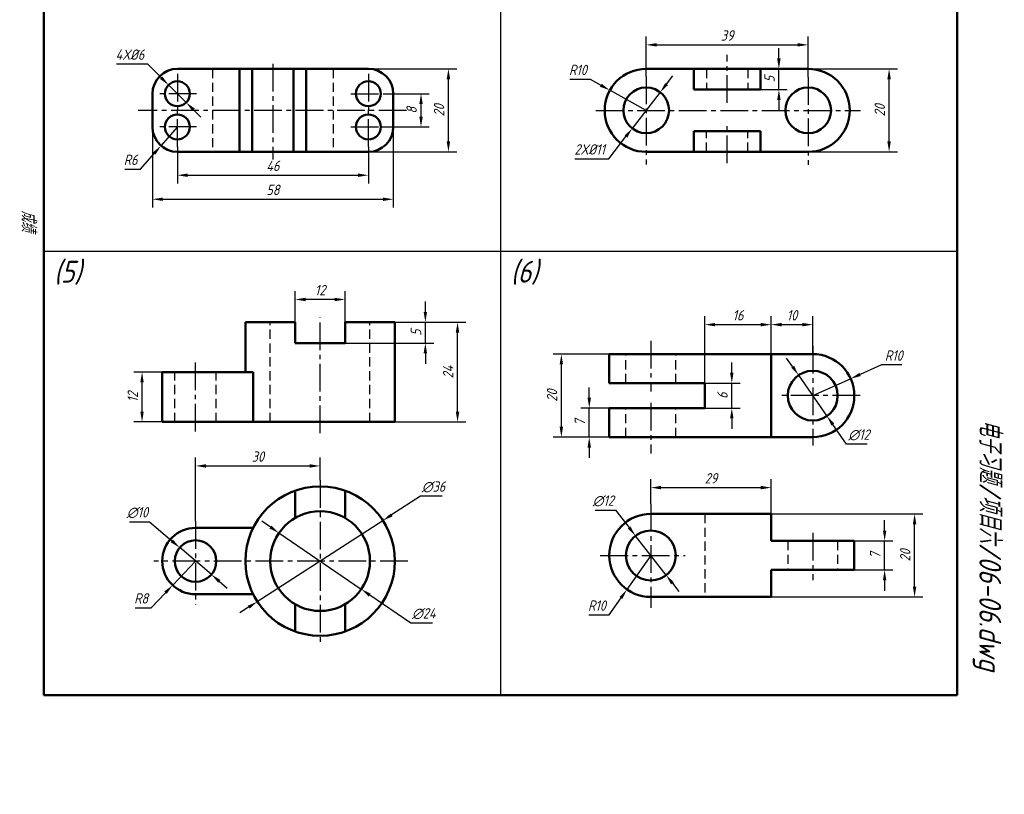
# Model space of a CAD drawing. Header units: millimetres. Extents: x 104 to 341, y -31 to 323.
# Tile 1 of 2: x 104 to 341, y -31 to 156. Entities that reach past the tile are written whole.
import ezdxf

# ---------------------------------------------------------------- set-up
doc = ezdxf.new("R2010")
doc.units = ezdxf.units.MM
doc.header["$LTSCALE"] = 0.7
doc.linetypes.add('CENTER2', pattern=[28.575, 19.05, -3.175, 3.175, -3.175])
doc.linetypes.add('DASHED2', pattern=[9.525, 6.35, -3.175])
for name, color, linetype, lineweight in [('文字层', 227, 'Continuous', 20), ('点画线层', 3, 'CENTER2', 25), ('答案层', 1, 'Continuous', 25), ('粗实线层', 7, 'Continuous', 50), ('虚线层', 2, 'DASHED2', 25)]:
    doc.layers.add(name, color=color, linetype=linetype, lineweight=lineweight)
doc.layers.add('细实线层', color=7, linetype='Continuous')
doc.styles.add('工程字体（斜）', font='gbeitc.shx', dxfattribs={"bigfont": 'gbcbig.shx'})
doc.styles.add('工程斜体', font='gbeitc.shx', dxfattribs={"bigfont": 'gbcbig.shx'})
doc.dimstyles.new('直径加引线', dxfattribs={"dimtxt": 2.5, "dimasz": 2.5, "dimexe": 2, "dimexo": 0, "dimgap": 1, "dimtad": 1, "dimtoh": 1, "dimdsep": 46, "dimtxsty": '工程字体（斜）', "dimcen": 0, "dimadec": 0, "dimazin": 0, "dimtfac": 1, "dimtmove": 1, "dimatfit": 3, "dimfxl": 0, "dimarcsym": 0})

# ---------------------------------------------------------------- blocks, each defined once
blk = doc.blocks.new('*D49')
at = {"layer": 'Defpoints', "color": 0}
for p in [(192.33, 137.94), (200.86, 137.94), (191.19, 129.94)]:
    blk.add_point(p, dxfattribs=at)
at = {"layer": '答案层', "color": 0, "lineweight": -2}
for p, q in [((192.33, 137.94), (202.86, 137.94)), ((200.86, 132.44), (200.86, 135.44)), ((191.19, 129.94), (202.86, 129.94))]:
    blk.add_line(p, q, dxfattribs=at)
at = {"layer": '答案层', "color": 0}
for points in [[(200.45, 135.44), (201.28, 135.44), (200.86, 137.94)], [(200.45, 132.44), (201.28, 132.44), (200.86, 129.94)]]:
    blk.add_solid(points, dxfattribs=at)
at = {"layer": '答案层', "color": 0, "insert": (198.61, 133.94), "char_height": 2.5, "attachment_point": 5, "rotation": 90, "style": '工程字体（斜）'}
blk.add_mtext('8', dxfattribs=at)
blk = doc.blocks.new('*D50')
at = {"layer": 'Defpoints', "color": 0}
for p in [(188.19, 143.94), (207.46, 143.94), (188.19, 123.94)]:
    blk.add_point(p, dxfattribs=at)
at = {"layer": '答案层', "color": 0, "lineweight": -2}
for p, q in [((188.19, 143.94), (209.46, 143.94)), ((207.46, 126.44), (207.46, 141.44)), ((188.19, 123.94), (209.46, 123.94))]:
    blk.add_line(p, q, dxfattribs=at)
at = {"layer": '答案层', "color": 0}
for points in [[(207.04, 141.44), (207.88, 141.44), (207.46, 143.94)], [(207.04, 126.44), (207.88, 126.44), (207.46, 123.94)]]:
    blk.add_solid(points, dxfattribs=at)
at = {"layer": '答案层', "color": 0, "insert": (205.21, 133.94), "char_height": 2.5, "attachment_point": 5, "rotation": 90, "style": '工程字体（斜）'}
blk.add_mtext('20', dxfattribs=at)
blk = doc.blocks.new('*D53')
at = {"layer": 'Defpoints', "color": 0}
for p in [(142.19, 125.17), (188.19, 125.17), (188.19, 118.32)]:
    blk.add_point(p, dxfattribs=at)
at = {"layer": '答案层', "color": 0, "lineweight": -2}
for p, q in [((142.19, 125.17), (142.19, 116.32)), ((188.19, 125.17), (188.19, 116.32)), ((144.69, 118.32), (185.69, 118.32))]:
    blk.add_line(p, q, dxfattribs=at)
at = {"layer": '答案层', "color": 0}
for points in [[(144.69, 118.73), (144.69, 117.9), (142.19, 118.32)], [(185.69, 118.73), (185.69, 117.9), (188.19, 118.32)]]:
    blk.add_solid(points, dxfattribs=at)
at = {"layer": '答案层', "color": 0, "insert": (165.19, 120.57), "char_height": 2.5, "attachment_point": 5, "style": '工程字体（斜）'}
blk.add_mtext('46', dxfattribs=at)
blk = doc.blocks.new('*D54')
at = {"layer": 'Defpoints', "color": 0}
for p in [(136.19, 129.94), (194.19, 129.94), (194.19, 112.53)]:
    blk.add_point(p, dxfattribs=at)
at = {"layer": '答案层', "color": 0, "lineweight": -2}
for p, q in [((136.19, 129.94), (136.19, 110.53)), ((194.19, 129.94), (194.19, 110.53)), ((138.69, 112.53), (191.69, 112.53))]:
    blk.add_line(p, q, dxfattribs=at)
at = {"layer": '答案层', "color": 0}
for points in [[(138.69, 112.94), (138.69, 112.11), (136.19, 112.53)], [(191.69, 112.94), (191.69, 112.11), (194.19, 112.53)]]:
    blk.add_solid(points, dxfattribs=at)
at = {"layer": '答案层', "color": 0, "insert": (165.19, 114.78), "char_height": 2.5, "attachment_point": 5, "style": '工程字体（斜）'}
blk.add_mtext('58', dxfattribs=at)
blk = doc.blocks.new('*D55')
at = {"layer": 'Defpoints', "color": 0}
for p in [(140.06, 140.05), (144.32, 135.83)]:
    blk.add_point(p, dxfattribs=at)
at = {"layer": '答案层', "color": 0, "lineweight": -2}
for p, q in [((127.55, 145.1), (134.96, 145.1)), ((134.96, 145.1), (138.28, 141.81)), ((144.32, 135.83), (140.06, 140.05)), ((146.1, 134.07), (147.87, 132.31))]:
    blk.add_line(p, q, dxfattribs=at)
at = {"layer": '答案层', "color": 0}
for points in [[(138.58, 142.11), (137.99, 141.51), (140.06, 140.05)], [(146.39, 134.36), (145.8, 133.77), (144.32, 135.83)]]:
    blk.add_solid(points, dxfattribs=at)
at = {"layer": '答案层', "color": 0, "insert": (130.76, 147.35), "char_height": 2.5, "attachment_point": 5, "style": '工程字体（斜）'}
blk.add_mtext('4X%%c6', dxfattribs=at)
blk = doc.blocks.new('*D56')
at = {"layer": 'Defpoints', "color": 0}
for p in [(142.19, 129.94), (138.24, 125.42)]:
    blk.add_point(p, dxfattribs=at)
at = {"layer": '答案层', "color": 0, "lineweight": -2}
for p, q in [((142.19, 129.94), (138.24, 125.42)), ((133.31, 119.77), (136.6, 123.54)), ((129.55, 119.77), (133.31, 119.77))]:
    blk.add_line(p, q, dxfattribs=at)
at = {"layer": '答案层', "color": 0}
blk.add_solid([(136.28, 123.81), (136.91, 123.26), (138.24, 125.42)], dxfattribs=at)
at = {"layer": '答案层', "color": 0, "insert": (130.93, 122.02), "char_height": 2.5, "attachment_point": 5, "style": '工程字体（斜）'}
blk.add_mtext('R6', dxfattribs=at)
blk = doc.blocks.new('*D60')
at = {"layer": 'Defpoints', "color": 0}
for p in [(294.09, 143.94), (313.58, 143.94), (294.09, 123.94)]:
    blk.add_point(p, dxfattribs=at)
at = {"layer": '答案层', "color": 0, "lineweight": -2}
for p, q in [((294.09, 143.94), (315.58, 143.94)), ((313.58, 126.44), (313.58, 141.44)), ((294.09, 123.94), (315.58, 123.94))]:
    blk.add_line(p, q, dxfattribs=at)
at = {"layer": '答案层', "color": 0}
for points in [[(313.16, 141.44), (313.99, 141.44), (313.58, 143.94)], [(313.16, 126.44), (313.99, 126.44), (313.58, 123.94)]]:
    blk.add_solid(points, dxfattribs=at)
at = {"layer": '答案层', "color": 0, "insert": (311.33, 133.94), "char_height": 2.5, "attachment_point": 5, "rotation": 90, "style": '工程字体（斜）'}
blk.add_mtext('20', dxfattribs=at)
blk = doc.blocks.new('*D61')
at = {"layer": 'Defpoints', "color": 0}
for p in [(282.59, 143.94), (287.04, 143.94), (282.59, 138.94)]:
    blk.add_point(p, dxfattribs=at)
at = {"layer": '答案层', "color": 0, "lineweight": -2}
for p, q in [((287.04, 146.44), (287.04, 148.94)), ((282.59, 143.94), (289.04, 143.94)), ((287.04, 138.94), (287.04, 143.94)), ((282.59, 138.94), (289.04, 138.94)), ((287.04, 136.44), (287.04, 133.94))]:
    blk.add_line(p, q, dxfattribs=at)
at = {"layer": '答案层', "color": 0}
for points in [[(286.62, 146.44), (287.46, 146.44), (287.04, 143.94)], [(286.62, 136.44), (287.46, 136.44), (287.04, 138.94)]]:
    blk.add_solid(points, dxfattribs=at)
at = {"layer": '答案层', "color": 0, "insert": (284.79, 141.44), "char_height": 2.5, "attachment_point": 5, "rotation": 90, "style": '工程字体（斜）'}
blk.add_mtext('5', dxfattribs=at)
blk = doc.blocks.new('*D62')
at = {"layer": 'Defpoints', "color": 0}
for p in [(294.09, 149.71), (255.09, 145.91), (294.09, 145.75)]:
    blk.add_point(p, dxfattribs=at)
at = {"layer": '答案层', "color": 0, "lineweight": -2}
for p, q in [((255.09, 145.91), (255.09, 151.71)), ((257.59, 149.71), (291.59, 149.71)), ((294.09, 145.75), (294.09, 151.71))]:
    blk.add_line(p, q, dxfattribs=at)
at = {"layer": '答案层', "color": 0}
for points in [[(257.59, 150.13), (257.59, 149.3), (255.09, 149.71)], [(291.59, 150.13), (291.59, 149.3), (294.09, 149.71)]]:
    blk.add_solid(points, dxfattribs=at)
at = {"layer": '答案层', "color": 0, "insert": (274.59, 151.96), "char_height": 2.5, "attachment_point": 5, "style": '工程字体（斜）'}
blk.add_mtext('39', dxfattribs=at)
blk = doc.blocks.new('*D64')
at = {"layer": 'Defpoints', "color": 0}
for p in [(246.34, 138.77), (255.09, 133.94)]:
    blk.add_point(p, dxfattribs=at)
at = {"layer": '答案层', "color": 0, "lineweight": -2}
for p, q in [((236.71, 141.41), (241.57, 141.41)), ((241.57, 141.41), (244.15, 139.98)), ((255.09, 133.94), (246.34, 138.77))]:
    blk.add_line(p, q, dxfattribs=at)
at = {"layer": '答案层', "color": 0}
blk.add_solid([(244.36, 140.35), (243.95, 139.62), (246.34, 138.77)], dxfattribs=at)
at = {"layer": '答案层', "color": 0, "insert": (238.64, 143.66), "char_height": 2.5, "attachment_point": 5, "style": '工程字体（斜）'}
blk.add_mtext('R10', dxfattribs=at)
blk = doc.blocks.new('*D65')
at = {"layer": 'Defpoints', "color": 0}
for p in [(258.46, 138.29), (251.73, 129.59)]:
    blk.add_point(p, dxfattribs=at)
at = {"layer": '答案层', "color": 0, "lineweight": -2}
for p, q in [((259.99, 140.26), (261.52, 142.24)), ((258.46, 138.29), (251.73, 129.59)), ((246.07, 122.28), (250.19, 127.61)), ((237.88, 122.28), (246.07, 122.28))]:
    blk.add_line(p, q, dxfattribs=at)
at = {"layer": '答案层', "color": 0}
for points in [[(259.66, 140.52), (260.32, 140.01), (258.46, 138.29)], [(249.87, 127.87), (250.52, 127.36), (251.73, 129.59)]]:
    blk.add_solid(points, dxfattribs=at)
at = {"layer": '答案层', "color": 0, "insert": (241.47, 124.53), "char_height": 2.5, "attachment_point": 5, "style": '工程字体（斜）'}
blk.add_mtext('2X%%c11', dxfattribs=at)
blk = doc.blocks.new('*D67')
at = {"layer": 'Defpoints', "color": 0}
for p in [(194.57, 82.91), (209.66, 82.91), (194.57, 58.91)]:
    blk.add_point(p, dxfattribs=at)
at = {"layer": '答案层', "color": 0, "lineweight": -2}
for p, q in [((194.57, 82.91), (211.66, 82.91)), ((209.66, 61.41), (209.66, 80.41)), ((194.57, 58.91), (211.66, 58.91))]:
    blk.add_line(p, q, dxfattribs=at)
at = {"layer": '答案层', "color": 0}
for points in [[(209.24, 80.41), (210.08, 80.41), (209.66, 82.91)], [(209.24, 61.41), (210.08, 61.41), (209.66, 58.91)]]:
    blk.add_solid(points, dxfattribs=at)
at = {"layer": '答案层', "color": 0, "insert": (207.41, 70.91), "char_height": 2.5, "attachment_point": 5, "rotation": 90, "style": '工程字体（斜）'}
blk.add_mtext('24', dxfattribs=at)
blk = doc.blocks.new('*D68')
at = {"layer": 'Defpoints', "color": 0}
for p in [(133.69, 70.91), (138.57, 70.91), (138.57, 58.91)]:
    blk.add_point(p, dxfattribs=at)
at = {"layer": '答案层', "color": 0, "lineweight": -2}
for p, q in [((138.57, 70.91), (131.69, 70.91)), ((133.69, 61.41), (133.69, 68.41)), ((138.57, 58.91), (131.69, 58.91))]:
    blk.add_line(p, q, dxfattribs=at)
at = {"layer": '答案层', "color": 0}
for points in [[(133.27, 68.41), (134.1, 68.41), (133.69, 70.91)], [(133.27, 61.41), (134.1, 61.41), (133.69, 58.91)]]:
    blk.add_solid(points, dxfattribs=at)
at = {"layer": '答案层', "color": 0, "insert": (131.44, 64.91), "char_height": 2.5, "attachment_point": 5, "rotation": 90, "style": '工程字体（斜）'}
blk.add_mtext('12', dxfattribs=at)
blk = doc.blocks.new('*D69')
at = {"layer": 'Defpoints', "color": 0}
for p in [(182.57, 82.91), (201.91, 82.91), (182.57, 77.91)]:
    blk.add_point(p, dxfattribs=at)
at = {"layer": '答案层', "color": 0, "lineweight": -2}
for p, q in [((201.91, 85.41), (201.91, 87.91)), ((182.57, 82.91), (203.91, 82.91)), ((201.91, 77.91), (201.91, 82.91)), ((182.57, 77.91), (203.91, 77.91)), ((201.91, 75.41), (201.91, 72.91))]:
    blk.add_line(p, q, dxfattribs=at)
at = {"layer": '答案层', "color": 0}
for points in [[(201.49, 85.41), (202.32, 85.41), (201.91, 82.91)], [(201.49, 75.41), (202.32, 75.41), (201.91, 77.91)]]:
    blk.add_solid(points, dxfattribs=at)
at = {"layer": '答案层', "color": 0, "insert": (199.66, 80.41), "char_height": 2.5, "attachment_point": 5, "rotation": 90, "style": '工程字体（斜）'}
blk.add_mtext('5', dxfattribs=at)
blk = doc.blocks.new('*D70')
at = {"layer": 'Defpoints', "color": 0}
for p in [(170.57, 88.4), (170.57, 82.91), (182.57, 82.91)]:
    blk.add_point(p, dxfattribs=at)
at = {"layer": '答案层', "color": 0, "lineweight": -2}
for p, q in [((170.57, 82.91), (170.57, 90.4)), ((182.57, 82.91), (182.57, 90.4)), ((180.07, 88.4), (173.07, 88.4))]:
    blk.add_line(p, q, dxfattribs=at)
at = {"layer": '答案层', "color": 0}
for points in [[(173.07, 88.81), (173.07, 87.98), (170.57, 88.4)], [(180.07, 88.81), (180.07, 87.98), (182.57, 88.4)]]:
    blk.add_solid(points, dxfattribs=at)
at = {"layer": '答案层', "color": 0, "insert": (176.57, 90.65), "char_height": 2.5, "attachment_point": 5, "style": '工程字体（斜）'}
blk.add_mtext('12', dxfattribs=at)
blk = doc.blocks.new('*D71')
at = {"layer": 'Defpoints', "color": 0}
for p in [(176.57, 48.31), (176.57, 44.89), (146.57, 35.01)]:
    blk.add_point(p, dxfattribs=at)
at = {"layer": '答案层', "color": 0, "lineweight": -2}
for p, q in [((146.57, 35.01), (146.57, 50.31)), ((176.57, 44.89), (176.57, 50.31)), ((149.07, 48.31), (174.07, 48.31))]:
    blk.add_line(p, q, dxfattribs=at)
at = {"layer": '答案层', "color": 0}
for points in [[(149.07, 48.73), (149.07, 47.9), (146.57, 48.31)], [(174.07, 48.73), (174.07, 47.9), (176.57, 48.31)]]:
    blk.add_solid(points, dxfattribs=at)
at = {"layer": '答案层', "color": 0, "insert": (161.57, 50.56), "char_height": 2.5, "attachment_point": 5, "style": '工程字体（斜）'}
blk.add_mtext('30', dxfattribs=at)
blk = doc.blocks.new('*D72')
at = {"layer": 'Defpoints', "color": 0}
for p in [(146.57, 25.4), (141.06, 19.6)]:
    blk.add_point(p, dxfattribs=at)
at = {"layer": '答案层', "color": 0, "lineweight": -2}
for p, q in [((146.57, 25.4), (141.06, 19.6)), ((135.89, 14.17), (139.33, 17.79)), ((132.02, 14.17), (135.89, 14.17))]:
    blk.add_line(p, q, dxfattribs=at)
at = {"layer": '答案层', "color": 0}
blk.add_solid([(139.03, 18.08), (139.63, 17.5), (141.06, 19.6)], dxfattribs=at)
at = {"layer": '答案层', "color": 0, "insert": (133.46, 16.42), "char_height": 2.5, "attachment_point": 5, "style": '工程字体（斜）'}
blk.add_mtext('R8', dxfattribs=at)
blk = doc.blocks.new('*D73')
at = {"layer": 'Defpoints', "color": 0}
for p in [(142.76, 28.64), (150.38, 22.16)]:
    blk.add_point(p, dxfattribs=at)
at = {"layer": '答案层', "color": 0, "lineweight": -2}
for p, q in [((130.64, 34.82), (135.49, 34.82)), ((135.49, 34.82), (140.86, 30.26)), ((150.38, 22.16), (142.76, 28.64)), ((152.28, 20.54), (154.18, 18.92))]:
    blk.add_line(p, q, dxfattribs=at)
at = {"layer": '答案层', "color": 0}
for points in [[(141.13, 30.58), (140.59, 29.94), (142.76, 28.64)], [(152.55, 20.86), (152.01, 20.22), (150.38, 22.16)]]:
    blk.add_solid(points, dxfattribs=at)
at = {"layer": '答案层', "color": 0, "insert": (132.57, 37.07), "char_height": 2.5, "attachment_point": 5, "style": '工程字体（斜）'}
blk.add_mtext('∅10', dxfattribs=at)
blk = doc.blocks.new('*D74')
at = {"layer": 'Defpoints', "color": 0}
for p in [(191.69, 35.16), (161.44, 15.64)]:
    blk.add_point(p, dxfattribs=at)
at = {"layer": '答案层', "color": 0, "lineweight": -2}
for p, q in [((200.76, 41.01), (193.79, 36.52)), ((205.97, 41.01), (200.76, 41.01)), ((161.44, 15.64), (191.69, 35.16)), ((159.34, 14.28), (157.24, 12.93))]:
    blk.add_line(p, q, dxfattribs=at)
at = {"layer": '答案层', "color": 0}
for points in [[(193.56, 36.87), (194.02, 36.17), (191.69, 35.16)], [(159.12, 14.63), (159.57, 13.93), (161.44, 15.64)]]:
    blk.add_solid(points, dxfattribs=at)
at = {"layer": '答案层', "color": 0, "insert": (203.87, 43.26), "char_height": 2.5, "attachment_point": 5, "style": '工程字体（斜）'}
blk.add_mtext('∅36', dxfattribs=at)
blk = doc.blocks.new('*D75')
at = {"layer": 'Defpoints', "color": 0}
for p in [(166.66, 32.17), (186.47, 18.63)]:
    blk.add_point(p, dxfattribs=at)
at = {"layer": '答案层', "color": 0, "lineweight": -2}
for p, q in [((164.6, 33.58), (162.53, 34.99)), ((166.66, 32.17), (186.47, 18.63)), ((198.38, 10.49), (188.54, 17.22)), ((203.66, 10.49), (198.38, 10.49))]:
    blk.add_line(p, q, dxfattribs=at)
at = {"layer": '答案层', "color": 0}
for points in [[(164.83, 33.93), (164.36, 33.24), (166.66, 32.17)], [(188.77, 17.56), (188.3, 16.87), (186.47, 18.63)]]:
    blk.add_solid(points, dxfattribs=at)
at = {"layer": '答案层', "color": 0, "insert": (201.52, 12.74), "char_height": 2.5, "attachment_point": 5, "style": '工程字体（斜）'}
blk.add_mtext('∅24', dxfattribs=at)
blk = doc.blocks.new('*D76')
at = {"layer": 'Defpoints', "color": 0}
for p in [(285.19, 43.09), (256.19, 39.2), (285.19, 36.76)]:
    blk.add_point(p, dxfattribs=at)
at = {"layer": '答案层', "color": 0, "lineweight": -2}
for p, q in [((256.19, 39.2), (256.19, 45.09)), ((285.19, 36.76), (285.19, 45.09)), ((258.69, 43.09), (282.69, 43.09))]:
    blk.add_line(p, q, dxfattribs=at)
at = {"layer": '答案层', "color": 0}
for points in [[(258.69, 43.51), (258.69, 42.68), (256.19, 43.09)], [(282.69, 43.51), (282.69, 42.68), (285.19, 43.09)]]:
    blk.add_solid(points, dxfattribs=at)
at = {"layer": '答案层', "color": 0, "insert": (270.69, 45.34), "char_height": 2.5, "attachment_point": 5, "style": '工程字体（斜）'}
blk.add_mtext('29', dxfattribs=at)
blk = doc.blocks.new('*D78')
at = {"layer": 'Defpoints', "color": 0}
for p in [(295.19, 82.34), (285.19, 75.24), (295.19, 75.24)]:
    blk.add_point(p, dxfattribs=at)
at = {"layer": '答案层', "color": 0, "lineweight": -2}
for p, q in [((285.19, 75.24), (285.19, 84.34)), ((295.19, 75.24), (295.19, 84.34)), ((287.69, 82.34), (292.69, 82.34))]:
    blk.add_line(p, q, dxfattribs=at)
at = {"layer": '答案层', "color": 0}
for points in [[(287.69, 82.75), (287.69, 81.92), (285.19, 82.34)], [(292.69, 82.75), (292.69, 81.92), (295.19, 82.34)]]:
    blk.add_solid(points, dxfattribs=at)
at = {"layer": '答案层', "color": 0, "insert": (290.19, 84.59), "char_height": 2.5, "attachment_point": 5, "style": '工程字体（斜）'}
blk.add_mtext('10', dxfattribs=at)
blk = doc.blocks.new('*D79')
at = {"layer": 'Defpoints', "color": 0}
for p in [(285.19, 82.34), (285.19, 75.24), (269.19, 68.24)]:
    blk.add_point(p, dxfattribs=at)
at = {"layer": '答案层', "color": 0, "lineweight": -2}
for p, q in [((269.19, 68.24), (269.19, 84.34)), ((285.19, 75.24), (285.19, 84.34)), ((271.69, 82.34), (282.69, 82.34))]:
    blk.add_line(p, q, dxfattribs=at)
at = {"layer": '答案层', "color": 0}
for points in [[(271.69, 82.75), (271.69, 81.92), (269.19, 82.34)], [(282.69, 82.75), (282.69, 81.92), (285.19, 82.34)]]:
    blk.add_solid(points, dxfattribs=at)
at = {"layer": '答案层', "color": 0, "insert": (277.19, 84.59), "char_height": 2.5, "attachment_point": 5, "style": '工程字体（斜）'}
blk.add_mtext('16', dxfattribs=at)
blk = doc.blocks.new('*D80')
at = {"layer": 'Defpoints', "color": 0}
for p in [(305.19, 30.26), (312.5, 30.26), (305.19, 23.26)]:
    blk.add_point(p, dxfattribs=at)
at = {"layer": '答案层', "color": 0, "lineweight": -2}
for p, q in [((312.5, 32.76), (312.5, 35.26)), ((305.19, 30.26), (314.5, 30.26)), ((312.5, 23.26), (312.5, 30.26)), ((305.19, 23.26), (314.5, 23.26)), ((312.5, 20.76), (312.5, 18.26))]:
    blk.add_line(p, q, dxfattribs=at)
at = {"layer": '答案层', "color": 0}
for points in [[(312.09, 32.76), (312.92, 32.76), (312.5, 30.26)], [(312.09, 20.76), (312.92, 20.76), (312.5, 23.26)]]:
    blk.add_solid(points, dxfattribs=at)
at = {"layer": '答案层', "color": 0, "insert": (310.25, 26.76), "char_height": 2.5, "attachment_point": 5, "rotation": 90, "style": '工程字体（斜）'}
blk.add_mtext('7', dxfattribs=at)
blk = doc.blocks.new('*D81')
at = {"layer": 'Defpoints', "color": 0}
for p in [(285.19, 36.76), (319.72, 36.76), (285.19, 16.76)]:
    blk.add_point(p, dxfattribs=at)
at = {"layer": '答案层', "color": 0, "lineweight": -2}
for p, q in [((285.19, 36.76), (321.72, 36.76)), ((319.72, 19.26), (319.72, 34.26)), ((285.19, 16.76), (321.72, 16.76))]:
    blk.add_line(p, q, dxfattribs=at)
at = {"layer": '答案层', "color": 0}
for points in [[(319.3, 34.26), (320.13, 34.26), (319.72, 36.76)], [(319.3, 19.26), (320.13, 19.26), (319.72, 16.76)]]:
    blk.add_solid(points, dxfattribs=at)
at = {"layer": '答案层', "color": 0, "insert": (317.47, 26.76), "char_height": 2.5, "attachment_point": 5, "rotation": 90, "style": '工程字体（斜）'}
blk.add_mtext('20', dxfattribs=at)
blk = doc.blocks.new('*D82')
at = {"layer": 'Defpoints', "color": 0}
for p in [(241.38, 62.24), (246.19, 62.24), (246.19, 55.24)]:
    blk.add_point(p, dxfattribs=at)
at = {"layer": '答案层', "color": 0, "lineweight": -2}
for p, q in [((241.38, 64.74), (241.38, 67.24)), ((246.19, 62.24), (239.38, 62.24)), ((241.38, 55.24), (241.38, 62.24)), ((246.19, 55.24), (239.38, 55.24)), ((241.38, 52.74), (241.38, 50.24))]:
    blk.add_line(p, q, dxfattribs=at)
at = {"layer": '答案层', "color": 0}
for points in [[(240.96, 64.74), (241.79, 64.74), (241.38, 62.24)], [(240.96, 52.74), (241.79, 52.74), (241.38, 55.24)]]:
    blk.add_solid(points, dxfattribs=at)
at = {"layer": '答案层', "color": 0, "insert": (239.13, 58.74), "char_height": 2.5, "attachment_point": 5, "rotation": 90, "style": '工程字体（斜）'}
blk.add_mtext('7', dxfattribs=at)
blk = doc.blocks.new('*D83')
at = {"layer": 'Defpoints', "color": 0}
for p in [(269.19, 68.24), (275.7, 68.24), (269.19, 62.24)]:
    blk.add_point(p, dxfattribs=at)
at = {"layer": '答案层', "color": 0, "lineweight": -2}
for p, q in [((275.7, 70.74), (275.7, 73.24)), ((269.19, 68.24), (277.7, 68.24)), ((275.7, 62.24), (275.7, 68.24)), ((269.19, 62.24), (277.7, 62.24)), ((275.7, 59.74), (275.7, 57.24))]:
    blk.add_line(p, q, dxfattribs=at)
at = {"layer": '答案层', "color": 0}
for points in [[(275.28, 70.74), (276.11, 70.74), (275.7, 68.24)], [(275.28, 59.74), (276.11, 59.74), (275.7, 62.24)]]:
    blk.add_solid(points, dxfattribs=at)
at = {"layer": '答案层', "color": 0, "insert": (273.45, 65.24), "char_height": 2.5, "attachment_point": 5, "rotation": 90, "style": '工程字体（斜）'}
blk.add_mtext('6', dxfattribs=at)
blk = doc.blocks.new('*D84')
at = {"layer": 'Defpoints', "color": 0}
for p in [(234.66, 75.24), (246.19, 75.24), (246.19, 55.24)]:
    blk.add_point(p, dxfattribs=at)
at = {"layer": '答案层', "color": 0, "lineweight": -2}
for p, q in [((246.19, 75.24), (232.66, 75.24)), ((234.66, 57.74), (234.66, 72.74)), ((246.19, 55.24), (232.66, 55.24))]:
    blk.add_line(p, q, dxfattribs=at)
at = {"layer": '答案层', "color": 0}
for points in [[(234.24, 72.74), (235.08, 72.74), (234.66, 75.24)], [(234.24, 57.74), (235.08, 57.74), (234.66, 55.24)]]:
    blk.add_solid(points, dxfattribs=at)
at = {"layer": '答案层', "color": 0, "insert": (232.41, 65.24), "char_height": 2.5, "attachment_point": 5, "rotation": 90, "style": '工程字体（斜）'}
blk.add_mtext('20', dxfattribs=at)
blk = doc.blocks.new('*D85')
at = {"layer": 'Defpoints', "color": 0}
for p in [(304.32, 69.32), (295.19, 65.24)]:
    blk.add_point(p, dxfattribs=at)
at = {"layer": '答案层', "color": 0, "lineweight": -2}
for p, q in [((311.76, 72.64), (306.6, 70.34)), ((316.61, 72.64), (311.76, 72.64)), ((295.19, 65.24), (304.32, 69.32))]:
    blk.add_line(p, q, dxfattribs=at)
at = {"layer": '答案层', "color": 0}
blk.add_solid([(306.43, 70.72), (306.77, 69.96), (304.32, 69.32)], dxfattribs=at)
at = {"layer": '答案层', "color": 0, "insert": (314.69, 74.89), "char_height": 2.5, "attachment_point": 5, "style": '工程字体（斜）'}
blk.add_mtext('R10', dxfattribs=at)
blk = doc.blocks.new('*D86')
at = {"layer": 'Defpoints', "color": 0}
for p in [(256.19, 26.76), (250.45, 18.58)]:
    blk.add_point(p, dxfattribs=at)
at = {"layer": '答案层', "color": 0, "lineweight": -2}
for p, q in [((256.19, 26.76), (250.45, 18.58)), ((246.15, 12.43), (249.02, 16.53)), ((241.29, 12.43), (246.15, 12.43))]:
    blk.add_line(p, q, dxfattribs=at)
at = {"layer": '答案层', "color": 0}
blk.add_solid([(248.68, 16.77), (249.36, 16.29), (250.45, 18.58)], dxfattribs=at)
at = {"layer": '答案层', "color": 0, "insert": (243.22, 14.68), "char_height": 2.5, "attachment_point": 5, "style": '工程字体（斜）'}
blk.add_mtext('R10', dxfattribs=at)
blk = doc.blocks.new('*D87')
at = {"layer": 'Defpoints', "color": 0}
for p in [(252.51, 31.5), (259.88, 22.03)]:
    blk.add_point(p, dxfattribs=at)
at = {"layer": '答案层', "color": 0, "lineweight": -2}
for p, q in [((242.77, 37.63), (247.73, 37.63)), ((247.73, 37.63), (250.97, 33.47)), ((259.88, 22.03), (252.51, 31.5)), ((261.41, 20.06), (262.95, 18.09))]:
    blk.add_line(p, q, dxfattribs=at)
at = {"layer": '答案层', "color": 0}
for points in [[(251.3, 33.73), (250.64, 33.22), (252.51, 31.5)], [(261.74, 20.31), (261.08, 19.8), (259.88, 22.03)]]:
    blk.add_solid(points, dxfattribs=at)
at = {"layer": '答案层', "color": 0, "insert": (244.75, 39.88), "char_height": 2.5, "attachment_point": 5, "style": '工程字体（斜）'}
blk.add_mtext('∅12', dxfattribs=at)
blk = doc.blocks.new('*D88')
at = {"layer": 'Defpoints', "color": 0}
for p in [(291.77, 70.17), (298.62, 60.31)]:
    blk.add_point(p, dxfattribs=at)
at = {"layer": '答案层', "color": 0, "lineweight": -2}
for p, q in [((290.34, 72.22), (288.91, 74.27)), ((291.77, 70.17), (298.62, 60.31)), ((303.33, 53.52), (300.04, 58.26)), ((308.29, 53.52), (303.33, 53.52))]:
    blk.add_line(p, q, dxfattribs=at)
at = {"layer": '答案层', "color": 0}
for points in [[(290.68, 72.46), (290, 71.98), (291.77, 70.17)], [(300.38, 58.5), (299.7, 58.02), (298.62, 60.31)]]:
    blk.add_solid(points, dxfattribs=at)
at = {"layer": '答案层', "color": 0, "insert": (306.31, 55.77), "char_height": 2.5, "attachment_point": 5, "style": '工程字体（斜）'}
blk.add_mtext('∅12', dxfattribs=at)

msp = doc.modelspace()

# ---------------------------------------------------------------- linework, layer by layer
at = {"layer": '点画线层', "color": 7, "ltscale": 0.5}
for p, q in [((274.594, 135.711), (274.594, 147.329)), ((165.19, 145.156), (165.19, 122.096)), ((142.19, 142.702), (142.19, 133.692)), ((188.19, 142.702), (188.19, 133.692)), ((255.094, 142.127), (255.094, 120.934)), ((294.094, 141.963), (294.094, 120.786)), ((146.836, 137.938), (137.75, 137.938)), ((183.943, 137.938), (192.335, 137.938)), ((197.344, 133.938), (132.763, 133.938)), ((142.19, 125.173), (142.19, 134.184)), ((188.19, 125.173), (188.19, 134.184)), ((242.943, 133.938), (306.675, 133.938)), ((274.594, 121.229), (274.594, 131.269)), ((146.836, 129.938), (137.75, 129.938)), ((183.943, 129.938), (192.335, 129.938)), ((176.568, 56.208), (176.568, 84.076)), ((256.192, 78.468), (256.192, 66.253)), ((295.192, 77.214), (295.192, 53.216)), ((146.568, 56.573), (146.568, 73.502)), ((306.622, 65.241), (287.108, 65.241)), ((256.192, 63.484), (256.192, 51.339)), ((176.568, 44.889), (176.568, 5.91)), ((256.192, 39.204), (256.192, 14.113)), ((146.568, 35.01), (146.568, 14.919)), ((295.192, 32.218), (295.192, 20.796)), ((244.039, 26.765), (264.477, 26.765)), ((197.68, 25.4), (136.556, 25.4))]:
    msp.add_line(p, q, dxfattribs=at)
at = {"layer": '点画线层', "color": 7}
for p, q in [((255.094, 142.127), (255.094, 145.911)), ((294.094, 141.963), (294.094, 145.747))]:
    msp.add_line(p, q, dxfattribs=at)
at = {"layer": '粗实线层', "color": 7, "ltscale": 0.5}
for p, q in [((110.01, 323.13), (110.01, -6.87)), ((330.01, -6.87), (330.01, 323.13)), ((188.19, 143.938), (142.19, 143.938)), ((157.19, 143.938), (157.19, 123.938)), ((160.19, 143.938), (160.19, 123.938)), ((170.19, 143.938), (170.19, 123.938)), ((173.19, 143.938), (173.19, 123.938)), ((255.094, 143.938), (294.094, 143.938)), ((266.594, 138.938), (266.594, 143.938)), ((282.594, 143.938), (282.594, 138.938)), ((136.19, 137.938), (136.19, 129.938)), ((194.19, 137.938), (194.19, 129.938)), ((282.594, 138.938), (266.594, 138.938)), ((282.594, 128.938), (266.594, 128.938)), ((266.594, 128.938), (266.594, 123.938)), ((282.594, 123.938), (282.594, 128.938)), ((142.19, 123.938), (188.19, 123.938)), ((255.094, 123.938), (294.094, 123.938)), ((170.568, 82.913), (158.568, 82.913)), ((158.568, 82.913), (158.568, 70.913)), ((170.568, 77.913), (170.568, 82.913)), ((194.568, 82.913), (182.568, 82.913)), ((182.568, 82.913), (182.568, 77.913)), ((194.568, 58.913), (194.568, 82.913)), ((182.568, 77.913), (170.568, 77.913)), ((295.192, 75.241), (246.192, 75.241)), ((246.192, 68.241), (246.192, 75.241)), ((285.192, 55.241), (285.192, 75.241)), ((138.568, 58.913), (138.568, 70.913)), ((138.568, 70.913), (160.443, 70.913)), ((160.443, 70.913), (160.443, 58.913)), ((246.192, 68.241), (269.192, 68.241)), ((269.192, 68.241), (269.192, 62.241)), ((246.192, 55.241), (246.192, 62.241)), ((246.192, 62.241), (269.192, 62.241)), ((194.568, 58.913), (138.568, 58.913)), ((295.192, 55.241), (246.192, 55.241)), ((170.568, 35.792), (170.568, 42.37)), ((182.568, 42.37), (182.568, 35.792)), ((256.192, 36.765), (285.192, 36.765)), ((285.192, 36.765), (285.192, 30.265)), ((146.568, 33.4), (160.443, 33.4)), ((305.192, 30.265), (285.192, 30.265)), ((305.192, 30.265), (305.192, 23.265)), ((305.192, 23.265), (285.192, 23.265)), ((285.192, 23.265), (285.192, 16.765)), ((146.568, 17.4), (160.443, 17.4)), ((285.192, 16.765), (256.192, 16.765)), ((170.568, 8.429), (170.568, 15.007)), ((182.568, 15.007), (182.568, 8.429)), ((110.01, -6.87), (320.01, -6.87)), ((320.01, -6.87), (330.01, -6.87))]:
    msp.add_line(p, q, dxfattribs=at)
for centre, radius in [((142.19, 137.938), 3), ((188.19, 137.938), 3), ((255.094, 133.938), 5.5), ((294.094, 133.938), 5.5), ((142.19, 129.938), 3), ((188.19, 129.938), 3), ((295.192, 65.241), 6), ((176.568, 25.4), 18), ((176.568, 25.4), 12), ((256.192, 26.765), 6), ((146.568, 25.4), 5)]:
    msp.add_circle(centre, radius, dxfattribs=at)
for centre, radius, start, end in [((142.19, 137.938), 6, 90, 180), ((188.19, 137.938), 6, 0, 90), ((255.094, 133.938), 10, 90, 270), ((294.094, 133.938), 10, 270, 90), ((142.19, 129.938), 6, 180, 270), ((188.19, 129.938), 6, 270, 0), ((295.192, 65.241), 10, 270, 90), ((256.192, 26.765), 10, 90, 270), ((146.568, 25.4), 8, 90, 270)]:
    msp.add_arc(centre, radius, start, end, dxfattribs=at)
at = {"layer": '细实线层', "color": 7, "ltscale": 0.5}
for p, q in [((220.01, 313.13), (220.01, -6.87)), ((330.01, 99.93), (110.01, 99.93))]:
    msp.add_line(p, q, dxfattribs=at)
at = {"layer": '虚线层', "color": 7, "ltscale": 0.5}
for p, q in [((150.69, 143.938), (150.69, 123.938)), ((179.69, 143.938), (179.69, 123.938)), ((269.594, 143.938), (269.594, 138.938)), ((279.594, 143.938), (279.594, 138.938)), ((269.594, 123.938), (269.594, 128.938)), ((279.594, 123.938), (279.594, 128.938)), ((164.568, 58.913), (164.568, 82.913)), ((188.568, 58.913), (188.568, 82.913)), ((250.192, 68.241), (250.192, 75.241)), ((262.192, 68.241), (262.192, 75.241)), ((141.568, 58.913), (141.568, 70.913)), ((151.568, 58.913), (151.568, 70.913)), ((250.192, 55.241), (250.192, 62.241)), ((262.192, 55.241), (262.192, 62.241)), ((269.192, 36.765), (269.192, 16.765)), ((289.192, 30.265), (289.192, 23.265)), ((301.192, 30.265), (301.192, 23.265))]:
    msp.add_line(p, q, dxfattribs=at)

# ---------------------------------------------------------------- texts
at = {"layer": '文字层', "color": 7, "style": '工程字体（斜）'}
msp.add_text('成绩', height=3.5, rotation=270, dxfattribs=at).set_placement((104.639, 109.813))
at = {"layer": '细实线层', "color": 7, "ltscale": 0.5, "style": '工程斜体'}
for s, p in [('(5)', (112.481, 92.46)), ('(6)', (222.481, 92.46))]:
    msp.add_text(s, height=5.25, dxfattribs=at).set_placement(p)
msp.add_text('电子习题/项目六/06-06.dwg', height=5.25, rotation=270, dxfattribs=at).set_placement((335.32, 59.495))

# ---------------------------------------------------------------- dimensions: what is measured, and where the dimension line sits
at = {"layer": '答案层'}
for base, p1, p2, picture, middle in [((294.094, 149.713), (255.094, 145.911), (294.094, 145.747), '*D62', (274.594, 151.963)), ((194.19, 112.528), (136.19, 129.938), (194.19, 129.938), '*D54', (165.19, 114.778)), ((188.19, 118.317), (142.19, 125.173), (188.19, 125.173), '*D53', (165.19, 120.567)), ((170.568, 88.395), (182.568, 82.913), (170.568, 82.913), '*D70', (176.568, 90.645)), ((295.192, 82.335), (285.192, 75.241), (295.192, 75.241), '*D78', (290.192, 84.585)), ((176.568, 48.314), (146.568, 35.01), (176.568, 44.889), '*D71', (161.568, 50.564)), ((285.192, 43.093), (256.192, 39.204), (285.192, 36.765), '*D76', (270.692, 45.343))]:
    dim = msp.add_linear_dim(base=base, p1=p1, p2=p2, dimstyle='直径加引线', dxfattribs=at)
    dim.commit()
    dim.dimension.update_dxf_attribs({"geometry": picture, "text_midpoint": middle})
for p1, p2, text, picture, middle in [((144.32, 135.826), (140.059, 140.05), '4X%%c6', '*D55', (134.96, 145.104)), ((258.462, 138.286), (251.726, 129.59), '2X%%c11', '*D65', (246.065, 122.283))]:
    dim = msp.add_diameter_dim_2p(p1=p1, p2=p2, text=text, dimstyle='直径加引线', dxfattribs=at)
    dim.commit()
    dim.dimension.update_dxf_attribs({"geometry": picture, "text_midpoint": middle, "dimtype": 163})
for base, p1, p2, picture, middle in [((287.04, 143.938), (282.594, 138.938), (282.594, 143.938), '*D61', (284.79, 141.438)), ((207.46, 143.938), (188.19, 123.938), (188.19, 143.938), '*D50', (205.21, 133.938)), ((313.575, 143.938), (294.094, 123.938), (294.094, 143.938), '*D60', (311.325, 133.938)), ((200.863, 137.938), (191.19, 129.938), (192.335, 137.938), '*D49', (198.613, 133.938)), ((201.908, 82.913), (182.568, 77.913), (182.568, 82.913), '*D69', (199.658, 80.413)), ((209.661, 82.913), (194.568, 58.913), (194.568, 82.913), '*D67', (207.411, 70.913)), ((234.66, 75.241), (246.192, 55.241), (246.192, 75.241), '*D84', (232.41, 65.241)), ((275.696, 68.241), (269.192, 62.241), (269.192, 68.241), '*D83', (273.446, 65.241)), ((133.686, 70.913), (138.568, 58.913), (138.568, 70.913), '*D68', (131.436, 64.913)), ((241.375, 62.241), (246.192, 55.241), (246.192, 62.241), '*D82', (239.125, 58.741)), ((319.716, 36.765), (285.192, 16.765), (285.192, 36.765), '*D81', (317.466, 26.765)), ((312.504, 30.265), (305.192, 23.265), (305.192, 30.265), '*D80', (310.254, 26.765))]:
    dim = msp.add_linear_dim(base=base, p1=p1, p2=p2, angle=90, dimstyle='直径加引线', dxfattribs=at)
    dim.commit()
    dim.dimension.update_dxf_attribs({"geometry": picture, "text_midpoint": middle})
for center, mpoint, picture, middle in [((255.094, 133.938), (246.342, 138.775), '*D64', (241.566, 141.414)), ((142.19, 129.938), (138.243, 125.418), '*D56', (133.31, 119.769)), ((295.192, 65.241), (304.322, 69.32), '*D85', (311.76, 72.644))]:
    dim = msp.add_radius_dim(center=center, mpoint=mpoint, dimstyle='直径加引线', dxfattribs=at)
    dim.commit()
    dim.dimension.update_dxf_attribs({"geometry": picture, "text_midpoint": middle, "dimtype": 164})
dim = msp.add_linear_dim(base=(285.192, 82.335), p1=(269.192, 68.241), p2=(285.192, 75.241), dimstyle='直径加引线', dxfattribs=at)
dim.commit()
dim.dimension.update_dxf_attribs({"geometry": '*D79', "text_midpoint": (277.192, 82.335), "dimtype": 160})
for p1, p2, picture, middle in [((291.768, 70.168), (298.616, 60.314), '*D88', (303.333, 53.525)), ((161.445, 15.637), (191.69, 35.162), '*D74', (200.756, 41.014)), ((259.878, 22.03), (252.506, 31.499), '*D87', (247.733, 37.629)), ((150.376, 22.16), (142.759, 28.639), '*D73', (135.494, 34.82)), ((166.661, 32.171), (186.475, 18.628), '*D75', (198.384, 10.488))]:
    dim = msp.add_diameter_dim_2p(p1=p1, p2=p2, dimstyle='直径加引线', dxfattribs=at)
    dim.commit()
    dim.dimension.update_dxf_attribs({"geometry": picture, "text_midpoint": middle, "dimtype": 163})
for center, mpoint, picture, middle in [((256.192, 26.765), (250.453, 18.575), '*D86', (243.221, 14.683)), ((146.568, 25.4), (141.056, 19.602), '*D72', (133.456, 16.416))]:
    dim = msp.add_radius_dim(center=center, mpoint=mpoint, dimstyle='直径加引线', dxfattribs=at)
    dim.commit()
    dim.dimension.update_dxf_attribs({"geometry": picture, "text_midpoint": middle})

doc.saveas('drawing.dxf')
